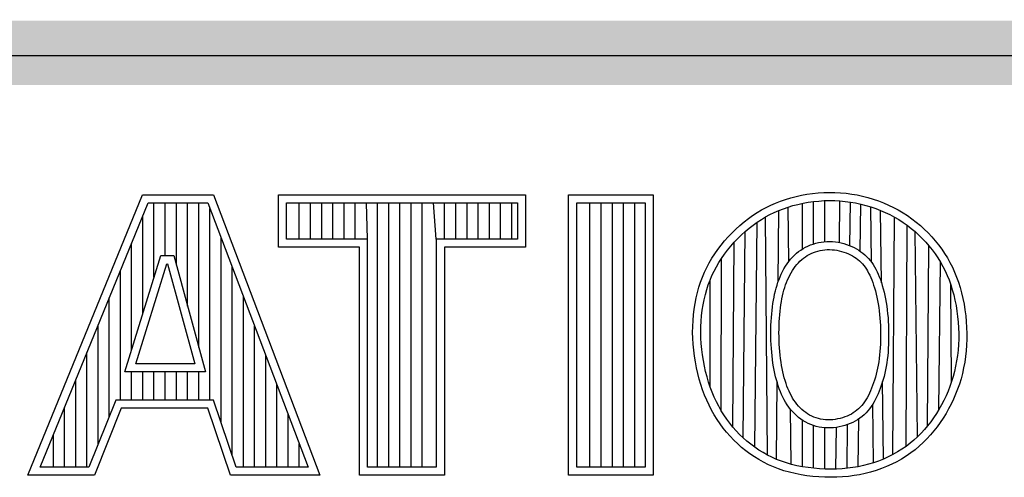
# Model space of a CAD drawing. Header units: inches. Extents: x 0.2 to 16.8, y 0.1 to 10.8.
# Tile 7 of 11: x 13.606 to 13.912, y 1.838 to 1.981. Entities that reach past the tile are written whole.
import ezdxf

# ---------------------------------------------------------------- set-up
doc = ezdxf.new("R2010")
doc.units = ezdxf.units.IN
doc.header["$LTSCALE"] = 0.935
doc.header["$MEASUREMENT"] = 0
doc.layers.get('0').update_dxf_attribs({"linetype": 'CONTINUOUS'})

msp = doc.modelspace()

# ---------------------------------------------------------------- linework, layer by layer
at = {"color": 2, "linetype": 'CONTINUOUS'}
for p, q in [((13.06524, 1.96953), (16.74504, 1.96953)), ((13.60876, 1.83899), (13.6444, 1.92621)), ((13.6444, 1.92621), (13.66641, 1.92621)), ((13.66641, 1.92621), (13.69953, 1.83899)), ((13.68662, 1.92621), (13.76343, 1.92621)), ((13.68662, 1.90994), (13.68662, 1.92621)), ((13.76343, 1.92621), (13.76343, 1.90994)), ((13.77684, 1.92621), (13.80314, 1.92621)), ((13.77684, 1.83899), (13.77684, 1.92621)), ((13.80314, 1.92621), (13.80314, 1.83899)), ((13.84591, 1.92529), (13.84755, 1.92571)), ((13.84755, 1.92571), (13.84923, 1.92608)), ((13.84923, 1.92608), (13.85093, 1.92639)), ((13.85093, 1.92639), (13.85266, 1.92664)), ((13.85266, 1.92664), (13.8544, 1.92682)), ((13.8544, 1.92682), (13.85614, 1.92693)), ((13.85614, 1.92693), (13.85789, 1.92698)), ((13.85789, 1.92698), (13.85964, 1.92695)), ((13.85964, 1.92695), (13.86138, 1.92686)), ((13.86138, 1.92686), (13.86311, 1.9267)), ((13.86311, 1.9267), (13.86483, 1.92647)), ((13.86483, 1.92647), (13.86654, 1.92617)), ((13.86654, 1.92617), (13.86823, 1.9258)), ((13.86823, 1.9258), (13.8699, 1.92538)), ((13.8699, 1.92538), (13.87154, 1.92489)), ((13.61252, 1.84151), (13.6461, 1.92368)), ((13.6461, 1.92368), (13.66467, 1.92368)), ((13.64793, 1.90055), (13.64793, 1.92368)), ((13.65141, 1.90732), (13.65141, 1.92368)), ((13.65489, 1.90431), (13.65489, 1.92368)), ((13.65836, 1.89153), (13.65836, 1.92368)), ((13.66184, 1.87875), (13.66184, 1.92368)), ((13.66467, 1.92368), (13.69586, 1.84151)), ((13.68915, 1.92368), (13.7609, 1.92368)), ((13.68915, 1.91247), (13.68915, 1.92368)), ((13.69312, 1.91247), (13.69312, 1.92368)), ((13.69659, 1.91247), (13.69659, 1.92368)), ((13.70007, 1.91247), (13.70007, 1.92368)), ((13.70354, 1.91247), (13.70354, 1.92368)), ((13.70702, 1.91247), (13.70702, 1.92368)), ((13.71049, 1.91247), (13.71049, 1.92368)), ((13.71434, 1.91247), (13.71397, 1.92368)), ((13.71744, 1.84151), (13.71744, 1.92368)), ((13.72092, 1.84151), (13.72092, 1.92368)), ((13.72439, 1.84151), (13.72439, 1.92368)), ((13.72787, 1.84151), (13.72787, 1.92368)), ((13.73135, 1.84151), (13.73135, 1.92368)), ((13.73571, 1.91247), (13.73482, 1.92368)), ((13.7383, 1.91247), (13.7383, 1.92368)), ((13.74177, 1.91247), (13.74177, 1.92368)), ((13.74525, 1.91247), (13.74525, 1.92368)), ((13.74872, 1.91247), (13.74872, 1.92368)), ((13.7522, 1.91247), (13.7522, 1.92368)), ((13.75567, 1.91247), (13.75567, 1.92368)), ((13.75915, 1.91247), (13.75915, 1.92368)), ((13.7609, 1.92368), (13.7609, 1.91247)), ((13.77937, 1.92368), (13.80061, 1.92368)), ((13.77937, 1.84151), (13.77937, 1.92368)), ((13.78348, 1.84151), (13.78348, 1.92368)), ((13.78695, 1.84151), (13.78695, 1.92368)), ((13.79043, 1.84151), (13.79043, 1.92368)), ((13.7939, 1.84151), (13.7939, 1.92368)), ((13.79738, 1.84151), (13.79738, 1.92368)), ((13.80061, 1.92368), (13.80061, 1.84151)), ((13.83681, 1.92152), (13.83824, 1.9223)), ((13.83824, 1.9223), (13.8397, 1.92301)), ((13.8397, 1.92301), (13.84119, 1.92366)), ((13.84119, 1.92366), (13.84272, 1.92426)), ((13.84272, 1.92426), (13.84429, 1.9248)), ((13.84359, 1.92189), (13.84507, 1.9224)), ((13.84429, 1.9248), (13.84591, 1.92529)), ((13.84507, 1.9224), (13.84659, 1.92285)), ((13.84527, 1.90548), (13.84507, 1.9224)), ((13.84659, 1.92285), (13.84814, 1.92326)), ((13.84814, 1.92326), (13.84973, 1.9236)), ((13.84951, 1.90936), (13.84951, 1.92356)), ((13.84973, 1.9236), (13.85134, 1.9239)), ((13.85134, 1.9239), (13.85297, 1.92413)), ((13.85297, 1.92413), (13.85461, 1.9243)), ((13.85299, 1.91095), (13.85299, 1.92413)), ((13.85461, 1.9243), (13.85626, 1.92441)), ((13.85626, 1.92441), (13.85791, 1.92445)), ((13.85646, 1.91164), (13.85646, 1.92441)), ((13.85791, 1.92445), (13.85955, 1.92443)), ((13.85955, 1.92443), (13.86119, 1.92434)), ((13.861, 1.91138), (13.86119, 1.92434)), ((13.86119, 1.92434), (13.86282, 1.92418)), ((13.86282, 1.92418), (13.86445, 1.92397)), ((13.86428, 1.9104), (13.86445, 1.92397)), ((13.86445, 1.92397), (13.86606, 1.92369)), ((13.86606, 1.92369), (13.86765, 1.92334)), ((13.86751, 1.90866), (13.86765, 1.92334)), ((13.86765, 1.92334), (13.86922, 1.92294)), ((13.86922, 1.92294), (13.87077, 1.92248)), ((13.87077, 1.92248), (13.8723, 1.92196)), ((13.87095, 1.90531), (13.87077, 1.92248)), ((13.87154, 1.92489), (13.87316, 1.92433)), ((13.87316, 1.92433), (13.87475, 1.92371)), ((13.87475, 1.92371), (13.87631, 1.92304)), ((13.87631, 1.92304), (13.87784, 1.9223)), ((13.87784, 1.9223), (13.87933, 1.9215)), ((13.64446, 1.88931), (13.64446, 1.91967)), ((13.66531, 1.86235), (13.66531, 1.92199)), ((13.83271, 1.91883), (13.83405, 1.91979)), ((13.83405, 1.91979), (13.83542, 1.92069)), ((13.83542, 1.92069), (13.83681, 1.92152)), ((13.83676, 1.91855), (13.83806, 1.91933)), ((13.83806, 1.91933), (13.8394, 1.92005)), ((13.83863, 1.84524), (13.83806, 1.91933)), ((13.8394, 1.92005), (13.84076, 1.92072)), ((13.84076, 1.92072), (13.84216, 1.92133)), ((13.84196, 1.89911), (13.84216, 1.92133)), ((13.84216, 1.92133), (13.84359, 1.92189)), ((13.8723, 1.92196), (13.87379, 1.92138)), ((13.87379, 1.92138), (13.87526, 1.92074)), ((13.87409, 1.89883), (13.87384, 1.92136)), ((13.87526, 1.92074), (13.8767, 1.92005)), ((13.8767, 1.92005), (13.8781, 1.9193)), ((13.87764, 1.84541), (13.8781, 1.9193)), ((13.8781, 1.9193), (13.87946, 1.9185)), ((13.87933, 1.9215), (13.88079, 1.92065)), ((13.88079, 1.92065), (13.8822, 1.91974)), ((13.8822, 1.91974), (13.88358, 1.91877)), ((13.82885, 1.91558), (13.8301, 1.91672)), ((13.8301, 1.91672), (13.83139, 1.9178)), ((13.83139, 1.9178), (13.83271, 1.91883)), ((13.83298, 1.91584), (13.83422, 1.9168)), ((13.83422, 1.9168), (13.83548, 1.91771)), ((13.83469, 1.84768), (13.83548, 1.91771)), ((13.83548, 1.91771), (13.83676, 1.91855)), ((13.87946, 1.9185), (13.88079, 1.91764)), ((13.88079, 1.91764), (13.88208, 1.91674)), ((13.88173, 1.84795), (13.88208, 1.91674)), ((13.88208, 1.91674), (13.88332, 1.91578)), ((13.88358, 1.91877), (13.8849, 1.91775)), ((13.8849, 1.91775), (13.88619, 1.91668)), ((13.88619, 1.91668), (13.88742, 1.91556)), ((13.82533, 1.91188), (13.82646, 1.91315)), ((13.82646, 1.91315), (13.82763, 1.91439)), ((13.82763, 1.91439), (13.82885, 1.91558)), ((13.82943, 1.91261), (13.83058, 1.91374)), ((13.83058, 1.91374), (13.83177, 1.91482)), ((13.8311, 1.8506), (13.83177, 1.91482)), ((13.83177, 1.91482), (13.83298, 1.91584)), ((13.88332, 1.91578), (13.88452, 1.91477)), ((13.88452, 1.91477), (13.88568, 1.91372)), ((13.88532, 1.85094), (13.88452, 1.91477)), ((13.88568, 1.91372), (13.88679, 1.91262)), ((13.88742, 1.91556), (13.8886, 1.91439)), ((13.8886, 1.91439), (13.88974, 1.91318)), ((13.88974, 1.91318), (13.89082, 1.91193)), ((13.64098, 1.87806), (13.64098, 1.91116)), ((13.66879, 1.85548), (13.66879, 1.91284)), ((13.71434, 1.91247), (13.68915, 1.91247)), ((13.71434, 1.84151), (13.71434, 1.91247)), ((13.7609, 1.91247), (13.73571, 1.91247)), ((13.73571, 1.91247), (13.73571, 1.84151)), ((13.82324, 1.90923), (13.82426, 1.91057)), ((13.82426, 1.91057), (13.82533, 1.91188)), ((13.82624, 1.909), (13.82726, 1.91024)), ((13.82726, 1.91024), (13.82832, 1.91144)), ((13.8279, 1.85396), (13.82832, 1.91144)), ((13.82832, 1.91144), (13.82943, 1.91261)), ((13.85048, 1.90991), (13.85124, 1.91028)), ((13.85124, 1.91028), (13.85202, 1.91061)), ((13.85202, 1.91061), (13.85282, 1.9109)), ((13.85282, 1.9109), (13.85365, 1.91114)), ((13.85365, 1.91114), (13.85449, 1.91135)), ((13.85449, 1.91135), (13.85535, 1.91151)), ((13.85535, 1.91151), (13.85622, 1.91162)), ((13.85622, 1.91162), (13.85711, 1.91169)), ((13.85711, 1.91169), (13.85801, 1.9117)), ((13.85801, 1.9117), (13.85891, 1.91166)), ((13.85891, 1.91166), (13.8598, 1.91158)), ((13.8598, 1.91158), (13.86068, 1.91144)), ((13.86068, 1.91144), (13.86155, 1.91126)), ((13.86155, 1.91126), (13.8624, 1.91105)), ((13.8624, 1.91105), (13.86324, 1.91079)), ((13.86324, 1.91079), (13.86405, 1.9105)), ((13.86405, 1.9105), (13.86484, 1.91017)), ((13.86484, 1.91017), (13.8656, 1.90981)), ((13.88679, 1.91262), (13.88786, 1.91149)), ((13.88786, 1.91149), (13.88887, 1.91031)), ((13.88845, 1.85434), (13.88887, 1.91031)), ((13.88887, 1.91031), (13.88984, 1.9091)), ((13.89082, 1.91193), (13.89185, 1.91064)), ((13.89185, 1.91064), (13.89282, 1.90931)), ((13.63884, 1.87112), (13.65003, 1.90732)), ((13.65003, 1.90732), (13.65407, 1.90732)), ((13.65407, 1.90732), (13.66391, 1.87112)), ((13.71181, 1.90994), (13.68662, 1.90994)), ((13.71181, 1.83899), (13.71181, 1.90994)), ((13.76343, 1.90994), (13.73824, 1.90994)), ((13.73824, 1.90994), (13.73824, 1.83899)), ((13.8214, 1.90648), (13.82229, 1.90787)), ((13.82229, 1.90787), (13.82324, 1.90923)), ((13.82439, 1.90646), (13.82529, 1.90774)), ((13.82529, 1.90774), (13.82624, 1.909)), ((13.8464, 1.90683), (13.84702, 1.90745)), ((13.84702, 1.90745), (13.84766, 1.90802)), ((13.84766, 1.90802), (13.84833, 1.90856)), ((13.84833, 1.90856), (13.84902, 1.90905)), ((13.84902, 1.90905), (13.84974, 1.9095)), ((13.84974, 1.9095), (13.85048, 1.90991)), ((13.85043, 1.90695), (13.85102, 1.90732)), ((13.85102, 1.90732), (13.85164, 1.90766)), ((13.85164, 1.90766), (13.85228, 1.90797)), ((13.85228, 1.90797), (13.85294, 1.90825)), ((13.85294, 1.90825), (13.85362, 1.90849)), ((13.85362, 1.90849), (13.85431, 1.9087)), ((13.85431, 1.9087), (13.85502, 1.90888)), ((13.85502, 1.90888), (13.85574, 1.90901)), ((13.85574, 1.90901), (13.85648, 1.90911)), ((13.85648, 1.90911), (13.85722, 1.90916)), ((13.85722, 1.90916), (13.85797, 1.90917)), ((13.85797, 1.90917), (13.85873, 1.90914)), ((13.85873, 1.90914), (13.85949, 1.90907)), ((13.85949, 1.90907), (13.86024, 1.90895)), ((13.86024, 1.90895), (13.86099, 1.9088)), ((13.86099, 1.9088), (13.86172, 1.90861)), ((13.86172, 1.90861), (13.86244, 1.90839)), ((13.86244, 1.90839), (13.86314, 1.90814)), ((13.86314, 1.90814), (13.86381, 1.90786)), ((13.86381, 1.90786), (13.86445, 1.90756)), ((13.86445, 1.90756), (13.86507, 1.90722)), ((13.86507, 1.90722), (13.86566, 1.90687)), ((13.8656, 1.90981), (13.86633, 1.90942)), ((13.86633, 1.90942), (13.86703, 1.90899)), ((13.86703, 1.90899), (13.8677, 1.90853)), ((13.8677, 1.90853), (13.86834, 1.90804)), ((13.86834, 1.90804), (13.86895, 1.90752)), ((13.86895, 1.90752), (13.86953, 1.90697)), ((13.88984, 1.9091), (13.89075, 1.90786)), ((13.89075, 1.90786), (13.89161, 1.90659)), ((13.89282, 1.90931), (13.89373, 1.90796)), ((13.89373, 1.90796), (13.89459, 1.90657)), ((13.64227, 1.87365), (13.65189, 1.90479)), ((13.65189, 1.90479), (13.65213, 1.90479)), ((13.65213, 1.90479), (13.6606, 1.87365)), ((13.81981, 1.90361), (13.82057, 1.90506)), ((13.82057, 1.90506), (13.8214, 1.90648)), ((13.82278, 1.90383), (13.82356, 1.90516)), ((13.82356, 1.90516), (13.82439, 1.90646)), ((13.82428, 1.85906), (13.82439, 1.90646)), ((13.84379, 1.9032), (13.84425, 1.90398)), ((13.84425, 1.90398), (13.84474, 1.90474)), ((13.84474, 1.90474), (13.84526, 1.90547)), ((13.84526, 1.90547), (13.84582, 1.90616)), ((13.84582, 1.90616), (13.8464, 1.90683)), ((13.84683, 1.90332), (13.84728, 1.90395)), ((13.84728, 1.90395), (13.84776, 1.90454)), ((13.84776, 1.90454), (13.84825, 1.9051)), ((13.84825, 1.9051), (13.84876, 1.90562)), ((13.84876, 1.90562), (13.84929, 1.9061)), ((13.84929, 1.9061), (13.84985, 1.90654)), ((13.84985, 1.90654), (13.85043, 1.90695)), ((13.86566, 1.90687), (13.86622, 1.90648)), ((13.86622, 1.90648), (13.86675, 1.90608)), ((13.86675, 1.90608), (13.86726, 1.90564)), ((13.86726, 1.90564), (13.86774, 1.90519)), ((13.86774, 1.90519), (13.86819, 1.90471)), ((13.86819, 1.90471), (13.86862, 1.9042)), ((13.86862, 1.9042), (13.86902, 1.90367)), ((13.86953, 1.90697), (13.87008, 1.90639)), ((13.87008, 1.90639), (13.87059, 1.90579)), ((13.87059, 1.90579), (13.87107, 1.90515)), ((13.87107, 1.90515), (13.87153, 1.90449)), ((13.87153, 1.90449), (13.87195, 1.90379)), ((13.89161, 1.90659), (13.89241, 1.90529)), ((13.89198, 1.85946), (13.89241, 1.90529)), ((13.89241, 1.90529), (13.89316, 1.90395)), ((13.89316, 1.90395), (13.89385, 1.90258)), ((13.89459, 1.90657), (13.89539, 1.90514)), ((13.89539, 1.90514), (13.89613, 1.90368)), ((13.63751, 1.86235), (13.63751, 1.90266)), ((13.67226, 1.84516), (13.67226, 1.90368)), ((13.81846, 1.90061), (13.8191, 1.90213)), ((13.8191, 1.90213), (13.81981, 1.90361)), ((13.82081, 1.89968), (13.82141, 1.90109)), ((13.82141, 1.90109), (13.82206, 1.90248)), ((13.82206, 1.90248), (13.82278, 1.90383)), ((13.84259, 1.90073), (13.84296, 1.90157)), ((13.84296, 1.90157), (13.84336, 1.90239)), ((13.84336, 1.90239), (13.84379, 1.9032)), ((13.84525, 1.9005), (13.84562, 1.90124)), ((13.84562, 1.90124), (13.846, 1.90196)), ((13.846, 1.90196), (13.84641, 1.90265)), ((13.84641, 1.90265), (13.84683, 1.90332)), ((13.86902, 1.90367), (13.8694, 1.90311)), ((13.8694, 1.90311), (13.86977, 1.90252)), ((13.86977, 1.90252), (13.87011, 1.90189)), ((13.87011, 1.90189), (13.87044, 1.90123)), ((13.87044, 1.90123), (13.87076, 1.90052)), ((13.87195, 1.90379), (13.87235, 1.90307)), ((13.87235, 1.90307), (13.87273, 1.90231)), ((13.87273, 1.90231), (13.87308, 1.90152)), ((13.87308, 1.90152), (13.87342, 1.90069)), ((13.89385, 1.90258), (13.89449, 1.90117)), ((13.89449, 1.90117), (13.89509, 1.89972)), ((13.89613, 1.90368), (13.89682, 1.90218)), ((13.89682, 1.90218), (13.89745, 1.90063)), ((13.81735, 1.89745), (13.81787, 1.89905)), ((13.81787, 1.89905), (13.81846, 1.90061)), ((13.81977, 1.89672), (13.82026, 1.89822)), ((13.82026, 1.89822), (13.82081, 1.89968)), ((13.82089, 1.86635), (13.82081, 1.89968)), ((13.84136, 1.89722), (13.84163, 1.89812)), ((13.84163, 1.89812), (13.84192, 1.89901)), ((13.84192, 1.89901), (13.84224, 1.89987)), ((13.84224, 1.89987), (13.84259, 1.90073)), ((13.84404, 1.89736), (13.84431, 1.89817)), ((13.84431, 1.89817), (13.8446, 1.89896)), ((13.8446, 1.89896), (13.84492, 1.89974)), ((13.84492, 1.89974), (13.84525, 1.9005)), ((13.87076, 1.90052), (13.87107, 1.89977)), ((13.87107, 1.89977), (13.87137, 1.89897)), ((13.87137, 1.89897), (13.87166, 1.89813)), ((13.87166, 1.89813), (13.87193, 1.89725)), ((13.87342, 1.90069), (13.87375, 1.89983)), ((13.87375, 1.89983), (13.87406, 1.89892)), ((13.87406, 1.89892), (13.87436, 1.89797)), ((13.87436, 1.89797), (13.87464, 1.89699)), ((13.89509, 1.89972), (13.89563, 1.89823)), ((13.89563, 1.89823), (13.89612, 1.89668)), ((13.89591, 1.86812), (13.89563, 1.89823)), ((13.89745, 1.90063), (13.89802, 1.89904)), ((13.89802, 1.89904), (13.89854, 1.8974)), ((13.81649, 1.89413), (13.81689, 1.89581)), ((13.81689, 1.89581), (13.81735, 1.89745)), ((13.81896, 1.89359), (13.81934, 1.89517)), ((13.81934, 1.89517), (13.81977, 1.89672)), ((13.84069, 1.8944), (13.84089, 1.89536)), ((13.84089, 1.89536), (13.84111, 1.8963)), ((13.84111, 1.8963), (13.84136, 1.89722)), ((13.84317, 1.89391), (13.84336, 1.89481)), ((13.84336, 1.89481), (13.84356, 1.89568)), ((13.84356, 1.89568), (13.84379, 1.89653)), ((13.84379, 1.89653), (13.84404, 1.89736)), ((13.87193, 1.89725), (13.8722, 1.89632)), ((13.8722, 1.89632), (13.87245, 1.89536)), ((13.87245, 1.89536), (13.87268, 1.89437)), ((13.87464, 1.89699), (13.8749, 1.89597)), ((13.8749, 1.89597), (13.87515, 1.89491)), ((13.87515, 1.89491), (13.87537, 1.89382)), ((13.89612, 1.89668), (13.89656, 1.89508)), ((13.89656, 1.89508), (13.89694, 1.89344)), ((13.89854, 1.8974), (13.899, 1.89571)), ((13.899, 1.89571), (13.89941, 1.89398)), ((13.63403, 1.85728), (13.63403, 1.89416)), ((13.67574, 1.84151), (13.67574, 1.89453)), ((13.81587, 1.89065), (13.81615, 1.89241)), ((13.81615, 1.89241), (13.81649, 1.89413)), ((13.81838, 1.89031), (13.81864, 1.89196)), ((13.81864, 1.89196), (13.81896, 1.89359)), ((13.8402, 1.89133), (13.84034, 1.89238)), ((13.84034, 1.89238), (13.84051, 1.89341)), ((13.84051, 1.89341), (13.84069, 1.8944)), ((13.8427, 1.89101), (13.84284, 1.89201)), ((13.84284, 1.89201), (13.843, 1.89298)), ((13.843, 1.89298), (13.84317, 1.89391)), ((13.87268, 1.89437), (13.87289, 1.89334)), ((13.87289, 1.89334), (13.87308, 1.89229)), ((13.87308, 1.89229), (13.87324, 1.89121)), ((13.87537, 1.89382), (13.87557, 1.89271)), ((13.87557, 1.89271), (13.87575, 1.89157)), ((13.89694, 1.89344), (13.89728, 1.89176)), ((13.89728, 1.89176), (13.89756, 1.89005)), ((13.89941, 1.89398), (13.89976, 1.89221)), ((13.89976, 1.89221), (13.90006, 1.89042)), ((13.81551, 1.88707), (13.81566, 1.88888)), ((13.81566, 1.88888), (13.81587, 1.89065)), ((13.81817, 1.88862), (13.81838, 1.89031)), ((13.83987, 1.888), (13.83996, 1.88914)), ((13.83996, 1.88914), (13.84007, 1.89025)), ((13.84007, 1.89025), (13.8402, 1.89133)), ((13.84239, 1.88782), (13.84248, 1.88891)), ((13.84248, 1.88891), (13.84258, 1.88998)), ((13.84258, 1.88998), (13.8427, 1.89101)), ((13.87324, 1.89121), (13.87339, 1.89011)), ((13.87339, 1.89011), (13.87351, 1.88899)), ((13.87351, 1.88899), (13.87361, 1.88785)), ((13.87575, 1.89157), (13.8759, 1.89041)), ((13.8759, 1.89041), (13.87602, 1.88923)), ((13.87602, 1.88923), (13.87613, 1.88805)), ((13.89756, 1.89005), (13.89778, 1.88832)), ((13.90006, 1.89042), (13.90029, 1.88861)), ((13.63056, 1.84863), (13.63056, 1.88565)), ((13.81542, 1.88525), (13.81551, 1.88707)), ((13.81795, 1.88518), (13.81803, 1.88691)), ((13.81803, 1.88691), (13.81817, 1.88862)), ((13.83971, 1.88448), (13.83974, 1.88567)), ((13.83974, 1.88567), (13.83979, 1.88684)), ((13.83979, 1.88684), (13.83987, 1.888)), ((13.84224, 1.88443), (13.84227, 1.88558)), ((13.84227, 1.88558), (13.84232, 1.88671)), ((13.84232, 1.88671), (13.84239, 1.88782)), ((13.87361, 1.88785), (13.87369, 1.8867)), ((13.87369, 1.8867), (13.87375, 1.88554)), ((13.87613, 1.88805), (13.87621, 1.88685)), ((13.87621, 1.88685), (13.87627, 1.88565)), ((13.87627, 1.88565), (13.87631, 1.88445)), ((13.89778, 1.88832), (13.89795, 1.88658)), ((13.89795, 1.88658), (13.89806, 1.88483)), ((13.90029, 1.88861), (13.90047, 1.88678)), ((13.90047, 1.88678), (13.90058, 1.88494)), ((13.67921, 1.84151), (13.67921, 1.88537)), ((13.8154, 1.88342), (13.81542, 1.88525)), ((13.81544, 1.88157), (13.8154, 1.88342)), ((13.81793, 1.88343), (13.81795, 1.88518)), ((13.81797, 1.88167), (13.81793, 1.88343)), ((13.8397, 1.88328), (13.83971, 1.88448)), ((13.83971, 1.88207), (13.8397, 1.88328)), ((13.84223, 1.88328), (13.84224, 1.88443)), ((13.84224, 1.88211), (13.84223, 1.88328)), ((13.87375, 1.88554), (13.87378, 1.88438)), ((13.87378, 1.88438), (13.8738, 1.88322)), ((13.8738, 1.88322), (13.87381, 1.88206)), ((13.87631, 1.88445), (13.87633, 1.88324)), ((13.87633, 1.88324), (13.87633, 1.88204)), ((13.89806, 1.88483), (13.89811, 1.88308)), ((13.89811, 1.88308), (13.8981, 1.88134)), ((13.90058, 1.88494), (13.90063, 1.88311)), ((13.90063, 1.88311), (13.90062, 1.88128)), ((13.81555, 1.87972), (13.81544, 1.88157)), ((13.81572, 1.87787), (13.81555, 1.87972)), ((13.81807, 1.87991), (13.81797, 1.88167)), ((13.81823, 1.87814), (13.81807, 1.87991)), ((13.83974, 1.88086), (13.83971, 1.88207)), ((13.8398, 1.87965), (13.83974, 1.88086)), ((13.83987, 1.87845), (13.8398, 1.87965)), ((13.84227, 1.88094), (13.84224, 1.88211)), ((13.84232, 1.87978), (13.84227, 1.88094)), ((13.84239, 1.87862), (13.84232, 1.87978)), ((13.87375, 1.87976), (13.87369, 1.87863)), ((13.87379, 1.88091), (13.87375, 1.87976)), ((13.87381, 1.88206), (13.87379, 1.88091)), ((13.87628, 1.87966), (13.87622, 1.87848)), ((13.87631, 1.88085), (13.87628, 1.87966)), ((13.87633, 1.88204), (13.87631, 1.88085)), ((13.89803, 1.87961), (13.8979, 1.8779)), ((13.8981, 1.88134), (13.89803, 1.87961)), ((13.90055, 1.87947), (13.90042, 1.87767)), ((13.90062, 1.88128), (13.90055, 1.87947)), ((13.62708, 1.84151), (13.62708, 1.87715)), ((13.81595, 1.87603), (13.81572, 1.87787)), ((13.81845, 1.87639), (13.81823, 1.87814)), ((13.81872, 1.87464), (13.81845, 1.87639)), ((13.83996, 1.87726), (13.83987, 1.87845)), ((13.84008, 1.87608), (13.83996, 1.87726)), ((13.84248, 1.87748), (13.84239, 1.87862)), ((13.84259, 1.87635), (13.84248, 1.87748)), ((13.87351, 1.87642), (13.87339, 1.87534)), ((13.87361, 1.87751), (13.87351, 1.87642)), ((13.87369, 1.87863), (13.87361, 1.87751)), ((13.87613, 1.87731), (13.87603, 1.87616)), ((13.87622, 1.87848), (13.87613, 1.87731)), ((13.8979, 1.8779), (13.89771, 1.8762)), ((13.90042, 1.87767), (13.90022, 1.87588)), ((13.6606, 1.87365), (13.64227, 1.87365)), ((13.68269, 1.84151), (13.68269, 1.87622)), ((13.81623, 1.87421), (13.81595, 1.87603)), ((13.81658, 1.8724), (13.81623, 1.87421)), ((13.81905, 1.87292), (13.81872, 1.87464)), ((13.84021, 1.87493), (13.84008, 1.87608)), ((13.84037, 1.87381), (13.84021, 1.87493)), ((13.84054, 1.87271), (13.84037, 1.87381)), ((13.84272, 1.87525), (13.84259, 1.87635)), ((13.84287, 1.87418), (13.84272, 1.87525)), ((13.84304, 1.87314), (13.84287, 1.87418)), ((13.87325, 1.87429), (13.87308, 1.87327)), ((13.87339, 1.87534), (13.87325, 1.87429)), ((13.87574, 1.87391), (13.87557, 1.87282)), ((13.8759, 1.87502), (13.87574, 1.87391)), ((13.87603, 1.87616), (13.8759, 1.87502)), ((13.89747, 1.87453), (13.89716, 1.87288)), ((13.89771, 1.8762), (13.89747, 1.87453)), ((13.89996, 1.87412), (13.89964, 1.87238)), ((13.90022, 1.87588), (13.89996, 1.87412)), ((13.66391, 1.87112), (13.63884, 1.87112)), ((13.64098, 1.86235), (13.64098, 1.87112)), ((13.64446, 1.86235), (13.64446, 1.87112)), ((13.64793, 1.86235), (13.64793, 1.87112)), ((13.65141, 1.86235), (13.65141, 1.87112)), ((13.65489, 1.86235), (13.65489, 1.87112)), ((13.65836, 1.86235), (13.65836, 1.87112)), ((13.66184, 1.86235), (13.66184, 1.87112)), ((13.81698, 1.87062), (13.81658, 1.8724)), ((13.81744, 1.86888), (13.81698, 1.87062)), ((13.81944, 1.87122), (13.81905, 1.87292)), ((13.81987, 1.86956), (13.81944, 1.87122)), ((13.84074, 1.87165), (13.84054, 1.87271)), ((13.84096, 1.87061), (13.84074, 1.87165)), ((13.84119, 1.8696), (13.84096, 1.87061)), ((13.84322, 1.87213), (13.84304, 1.87314)), ((13.84342, 1.87116), (13.84322, 1.87213)), ((13.84364, 1.87021), (13.84342, 1.87116)), ((13.87244, 1.87037), (13.87219, 1.86946)), ((13.87267, 1.87131), (13.87244, 1.87037)), ((13.87289, 1.87228), (13.87267, 1.87131)), ((13.87308, 1.87327), (13.87289, 1.87228)), ((13.87514, 1.87074), (13.87489, 1.86973)), ((13.87536, 1.87177), (13.87514, 1.87074)), ((13.87557, 1.87282), (13.87536, 1.87177)), ((13.8968, 1.87126), (13.89639, 1.86968)), ((13.89716, 1.87288), (13.8968, 1.87126)), ((13.89926, 1.87067), (13.89882, 1.86899)), ((13.89964, 1.87238), (13.89926, 1.87067)), ((13.62361, 1.84151), (13.62361, 1.86864)), ((13.81794, 1.86717), (13.81744, 1.86888)), ((13.82035, 1.86793), (13.81987, 1.86956)), ((13.82089, 1.86635), (13.82035, 1.86793)), ((13.84145, 1.86863), (13.84119, 1.8696)), ((13.84173, 1.86767), (13.84145, 1.86863)), ((13.84148, 1.8439), (13.84169, 1.8678)), ((13.84202, 1.86675), (13.84173, 1.86767)), ((13.84388, 1.8693), (13.84364, 1.87021)), ((13.84414, 1.86841), (13.84388, 1.8693)), ((13.84442, 1.86756), (13.84414, 1.86841)), ((13.84471, 1.86673), (13.84442, 1.86756)), ((13.87164, 1.86771), (13.87135, 1.86687)), ((13.87193, 1.86857), (13.87164, 1.86771)), ((13.87219, 1.86946), (13.87193, 1.86857)), ((13.87434, 1.86781), (13.87404, 1.86689)), ((13.87462, 1.86876), (13.87434, 1.86781)), ((13.87469, 1.844), (13.87443, 1.86811)), ((13.87489, 1.86973), (13.87462, 1.86876)), ((13.89591, 1.86812), (13.89539, 1.8666)), ((13.89639, 1.86968), (13.89591, 1.86812)), ((13.89832, 1.86734), (13.89776, 1.86573)), ((13.89882, 1.86899), (13.89832, 1.86734)), ((13.68616, 1.84151), (13.68616, 1.86706)), ((13.8185, 1.8655), (13.81794, 1.86717)), ((13.81912, 1.86387), (13.8185, 1.8655)), ((13.82147, 1.86481), (13.82089, 1.86635)), ((13.8221, 1.86331), (13.82147, 1.86481)), ((13.84234, 1.86585), (13.84202, 1.86675)), ((13.84269, 1.86497), (13.84234, 1.86585)), ((13.84305, 1.86411), (13.84269, 1.86497)), ((13.84503, 1.86593), (13.84471, 1.86673)), ((13.84536, 1.86515), (13.84503, 1.86593)), ((13.84571, 1.8644), (13.84536, 1.86515)), ((13.84608, 1.86368), (13.84571, 1.8644)), ((13.87037, 1.8645), (13.87002, 1.86377)), ((13.87071, 1.86526), (13.87037, 1.8645)), ((13.87104, 1.86605), (13.87071, 1.86526)), ((13.87135, 1.86687), (13.87104, 1.86605)), ((13.87304, 1.86427), (13.87266, 1.86344)), ((13.87339, 1.86512), (13.87304, 1.86427)), ((13.87372, 1.866), (13.87339, 1.86512)), ((13.87404, 1.86689), (13.87372, 1.866)), ((13.89481, 1.86511), (13.89417, 1.86365)), ((13.89539, 1.8666), (13.89481, 1.86511)), ((13.89714, 1.86415), (13.89647, 1.8626)), ((13.89776, 1.86573), (13.89714, 1.86415)), ((13.63607, 1.86235), (13.6277, 1.84151)), ((13.66648, 1.86235), (13.63607, 1.86235)), ((13.67349, 1.84151), (13.66648, 1.86235)), ((13.81978, 1.86229), (13.81912, 1.86387)), ((13.8205, 1.86074), (13.81978, 1.86229)), ((13.82278, 1.86185), (13.8221, 1.86331)), ((13.8235, 1.86044), (13.82278, 1.86185)), ((13.84344, 1.86328), (13.84305, 1.86411)), ((13.84386, 1.86247), (13.84344, 1.86328)), ((13.84431, 1.86168), (13.84386, 1.86247)), ((13.84479, 1.86092), (13.84431, 1.86168)), ((13.84648, 1.86298), (13.84608, 1.86368)), ((13.8469, 1.86231), (13.84648, 1.86298)), ((13.84734, 1.86167), (13.8469, 1.86231)), ((13.84781, 1.86106), (13.84734, 1.86167)), ((13.86842, 1.86117), (13.86797, 1.86062)), ((13.86885, 1.86177), (13.86842, 1.86117)), ((13.86925, 1.8624), (13.86885, 1.86177)), ((13.86964, 1.86307), (13.86925, 1.8624)), ((13.87002, 1.86377), (13.86964, 1.86307)), ((13.87141, 1.86108), (13.87093, 1.86034)), ((13.87185, 1.86184), (13.87141, 1.86108)), ((13.87162, 1.84284), (13.87143, 1.86111)), ((13.87227, 1.86262), (13.87185, 1.86184)), ((13.87266, 1.86344), (13.87227, 1.86262)), ((13.89349, 1.86223), (13.89276, 1.86083)), ((13.89417, 1.86365), (13.89349, 1.86223)), ((13.89575, 1.86109), (13.89498, 1.85962)), ((13.89647, 1.8626), (13.89575, 1.86109)), ((13.62013, 1.84151), (13.62013, 1.86014)), ((13.63778, 1.85982), (13.6294, 1.83899)), ((13.66466, 1.85982), (13.63778, 1.85982)), ((13.67167, 1.83899), (13.66466, 1.85982)), ((13.82128, 1.85923), (13.8205, 1.86074)), ((13.82211, 1.85777), (13.82128, 1.85923)), ((13.82428, 1.85906), (13.8235, 1.86044)), ((13.82511, 1.85772), (13.82428, 1.85906)), ((13.8453, 1.86018), (13.84479, 1.86092)), ((13.84584, 1.85947), (13.8453, 1.86018)), ((13.84604, 1.84237), (13.84583, 1.85949)), ((13.84642, 1.85879), (13.84584, 1.85947)), ((13.84703, 1.85815), (13.84642, 1.85879)), ((13.84767, 1.85754), (13.84703, 1.85815)), ((13.84831, 1.86048), (13.84781, 1.86106)), ((13.84883, 1.85993), (13.84831, 1.86048)), ((13.84937, 1.85941), (13.84883, 1.85993)), ((13.84994, 1.85892), (13.84937, 1.85941)), ((13.85053, 1.85847), (13.84994, 1.85892)), ((13.85114, 1.85806), (13.85053, 1.85847)), ((13.85177, 1.85769), (13.85114, 1.85806)), ((13.86473, 1.85801), (13.86409, 1.85769)), ((13.86534, 1.85837), (13.86473, 1.85801)), ((13.86592, 1.85875), (13.86534, 1.85837)), ((13.86647, 1.85917), (13.86592, 1.85875)), ((13.86699, 1.85962), (13.86647, 1.85917)), ((13.86749, 1.8601), (13.86699, 1.85962)), ((13.86797, 1.86062), (13.86749, 1.8601)), ((13.86931, 1.85834), (13.8687, 1.85775)), ((13.86988, 1.85897), (13.86931, 1.85834)), ((13.87042, 1.85964), (13.86988, 1.85897)), ((13.87093, 1.86034), (13.87042, 1.85964)), ((13.89116, 1.85813), (13.8903, 1.85683)), ((13.89198, 1.85946), (13.89116, 1.85813)), ((13.89276, 1.86083), (13.89198, 1.85946)), ((13.89416, 1.85817), (13.89329, 1.85677)), ((13.89498, 1.85962), (13.89416, 1.85817)), ((13.68964, 1.84151), (13.68964, 1.85791)), ((13.82299, 1.85635), (13.82211, 1.85777)), ((13.82393, 1.85497), (13.82299, 1.85635)), ((13.82492, 1.85363), (13.82393, 1.85497)), ((13.82599, 1.85643), (13.82511, 1.85772)), ((13.82692, 1.85518), (13.82599, 1.85643)), ((13.8279, 1.85396), (13.82692, 1.85518)), ((13.84835, 1.85696), (13.84767, 1.85754)), ((13.84905, 1.85642), (13.84835, 1.85696)), ((13.84978, 1.85593), (13.84905, 1.85642)), ((13.84951, 1.84161), (13.84951, 1.85611)), ((13.85054, 1.85547), (13.84978, 1.85593)), ((13.85133, 1.85507), (13.85054, 1.85547)), ((13.85214, 1.85471), (13.85133, 1.85507)), ((13.85242, 1.85735), (13.85177, 1.85769)), ((13.85309, 1.85706), (13.85242, 1.85735)), ((13.85377, 1.85681), (13.85309, 1.85706)), ((13.85447, 1.8566), (13.85377, 1.85681)), ((13.85519, 1.85643), (13.85447, 1.8566)), ((13.85592, 1.85631), (13.85519, 1.85643)), ((13.85666, 1.85623), (13.85592, 1.85631)), ((13.85741, 1.8562), (13.85666, 1.85623)), ((13.85817, 1.85621), (13.85741, 1.8562)), ((13.85894, 1.85626), (13.85817, 1.85621)), ((13.85971, 1.85636), (13.85894, 1.85626)), ((13.86047, 1.85649), (13.85971, 1.85636)), ((13.86123, 1.85666), (13.86047, 1.85649)), ((13.86198, 1.85687), (13.86123, 1.85666)), ((13.86271, 1.85711), (13.86198, 1.85687)), ((13.86341, 1.85739), (13.86271, 1.85711)), ((13.86409, 1.85769), (13.86341, 1.85739)), ((13.86438, 1.85505), (13.86356, 1.85473)), ((13.86518, 1.8554), (13.86438, 1.85505)), ((13.86594, 1.85579), (13.86518, 1.8554)), ((13.86668, 1.85622), (13.86594, 1.85579)), ((13.86738, 1.85669), (13.86668, 1.85622)), ((13.86689, 1.84162), (13.86703, 1.85645)), ((13.86806, 1.8572), (13.86738, 1.85669)), ((13.8687, 1.85775), (13.86806, 1.8572)), ((13.88939, 1.85556), (13.88845, 1.85434)), ((13.8903, 1.85683), (13.88939, 1.85556)), ((13.89238, 1.85539), (13.89142, 1.85405)), ((13.89329, 1.85677), (13.89238, 1.85539)), ((13.82596, 1.85234), (13.82492, 1.85363)), ((13.82706, 1.85109), (13.82596, 1.85234)), ((13.82892, 1.8528), (13.8279, 1.85396)), ((13.82999, 1.85167), (13.82892, 1.8528)), ((13.85298, 1.85441), (13.85214, 1.85471)), ((13.85383, 1.85415), (13.85298, 1.85441)), ((13.85299, 1.84112), (13.85299, 1.8544)), ((13.85469, 1.85395), (13.85383, 1.85415)), ((13.85557, 1.85381), (13.85469, 1.85395)), ((13.85647, 1.85371), (13.85557, 1.85381)), ((13.85646, 1.84088), (13.85646, 1.85371)), ((13.85737, 1.85367), (13.85647, 1.85371)), ((13.85827, 1.85368), (13.85737, 1.85367)), ((13.85918, 1.85374), (13.85827, 1.85368)), ((13.86008, 1.85386), (13.85918, 1.85374)), ((13.85994, 1.84087), (13.86013, 1.85386)), ((13.86097, 1.85401), (13.86008, 1.85386)), ((13.86185, 1.85421), (13.86097, 1.85401)), ((13.86272, 1.85445), (13.86185, 1.85421)), ((13.86356, 1.85473), (13.86272, 1.85445)), ((13.86341, 1.84111), (13.86358, 1.85474)), ((13.88641, 1.85203), (13.88532, 1.85094)), ((13.88745, 1.85316), (13.88641, 1.85203)), ((13.88845, 1.85434), (13.88745, 1.85316)), ((13.89041, 1.85275), (13.88935, 1.85149)), ((13.89142, 1.85405), (13.89041, 1.85275)), ((13.61666, 1.84151), (13.61666, 1.85163)), ((13.8282, 1.84989), (13.82706, 1.85109)), ((13.82939, 1.84875), (13.8282, 1.84989)), ((13.8311, 1.8506), (13.82999, 1.85167)), ((13.83226, 1.84957), (13.8311, 1.8506)), ((13.83345, 1.8486), (13.83226, 1.84957)), ((13.88298, 1.8489), (13.88173, 1.84795)), ((13.88418, 1.84989), (13.88298, 1.8489)), ((13.88532, 1.85094), (13.88418, 1.84989)), ((13.88707, 1.84911), (13.88584, 1.84799)), ((13.88824, 1.85028), (13.88707, 1.84911)), ((13.88935, 1.85149), (13.88824, 1.85028)), ((13.69312, 1.84151), (13.69312, 1.84875)), ((13.83062, 1.84765), (13.82939, 1.84875)), ((13.8319, 1.84661), (13.83062, 1.84765)), ((13.83322, 1.84562), (13.8319, 1.84661)), ((13.83469, 1.84768), (13.83345, 1.8486)), ((13.83596, 1.84681), (13.83469, 1.84768)), ((13.83727, 1.846), (13.83596, 1.84681)), ((13.83863, 1.84524), (13.83727, 1.846)), ((13.87905, 1.8462), (13.87764, 1.84541)), ((13.88041, 1.84705), (13.87905, 1.8462)), ((13.88173, 1.84795), (13.88041, 1.84705)), ((13.8832, 1.84589), (13.8818, 1.84493)), ((13.88455, 1.84691), (13.8832, 1.84589)), ((13.88584, 1.84799), (13.88455, 1.84691)), ((13.83458, 1.84469), (13.83322, 1.84562)), ((13.83599, 1.84382), (13.83458, 1.84469)), ((13.83745, 1.843), (13.83599, 1.84382)), ((13.83895, 1.84225), (13.83745, 1.843)), ((13.84003, 1.84454), (13.83863, 1.84524)), ((13.84148, 1.8439), (13.84003, 1.84454)), ((13.84298, 1.84332), (13.84148, 1.8439)), ((13.84454, 1.8428), (13.84298, 1.84332)), ((13.84615, 1.84234), (13.84454, 1.8428)), ((13.87162, 1.84284), (13.87005, 1.84237)), ((13.87317, 1.84339), (13.87162, 1.84284)), ((13.87469, 1.844), (13.87317, 1.84339)), ((13.87618, 1.84467), (13.87469, 1.844)), ((13.87764, 1.84541), (13.87618, 1.84467)), ((13.87883, 1.84318), (13.87727, 1.84239)), ((13.88033, 1.84402), (13.87883, 1.84318)), ((13.8818, 1.84493), (13.88033, 1.84402)), ((13.6277, 1.84151), (13.61252, 1.84151)), ((13.69586, 1.84151), (13.67349, 1.84151)), ((13.73571, 1.84151), (13.71434, 1.84151)), ((13.80061, 1.84151), (13.77937, 1.84151)), ((13.84051, 1.84156), (13.83895, 1.84225)), ((13.84212, 1.84094), (13.84051, 1.84156)), ((13.84379, 1.84038), (13.84212, 1.84094)), ((13.84551, 1.8399), (13.84379, 1.84038)), ((13.84729, 1.83947), (13.84551, 1.8399)), ((13.84782, 1.84194), (13.84615, 1.84234)), ((13.84953, 1.84161), (13.84782, 1.84194)), ((13.85128, 1.84133), (13.84953, 1.84161)), ((13.85305, 1.84112), (13.85128, 1.84133)), ((13.85482, 1.84097), (13.85305, 1.84112)), ((13.8566, 1.84088), (13.85482, 1.84097)), ((13.85836, 1.84085), (13.8566, 1.84088)), ((13.86011, 1.84088), (13.85836, 1.84085)), ((13.86183, 1.84097), (13.86011, 1.84088)), ((13.86352, 1.84112), (13.86183, 1.84097)), ((13.86519, 1.84134), (13.86352, 1.84112)), ((13.86684, 1.84161), (13.86519, 1.84134)), ((13.86846, 1.84196), (13.86684, 1.84161)), ((13.87005, 1.84237), (13.86846, 1.84196)), ((13.87073, 1.83993), (13.86903, 1.8395)), ((13.87241, 1.84044), (13.87073, 1.83993)), ((13.87406, 1.84102), (13.87241, 1.84044)), ((13.87568, 1.84167), (13.87406, 1.84102)), ((13.87727, 1.84239), (13.87568, 1.84167)), ((13.6294, 1.83899), (13.60876, 1.83899)), ((13.69953, 1.83899), (13.67167, 1.83899)), ((13.73824, 1.83899), (13.71181, 1.83899)), ((13.80314, 1.83899), (13.77684, 1.83899)), ((13.84909, 1.83912), (13.84729, 1.83947)), ((13.85093, 1.83883), (13.84909, 1.83912)), ((13.85279, 1.8386), (13.85093, 1.83883)), ((13.85465, 1.83845), (13.85279, 1.8386)), ((13.85651, 1.83835), (13.85465, 1.83845)), ((13.85836, 1.83832), (13.85651, 1.83835)), ((13.8602, 1.83835), (13.85836, 1.83832)), ((13.86201, 1.83845), (13.8602, 1.83835)), ((13.8638, 1.83861), (13.86201, 1.83845)), ((13.86556, 1.83884), (13.8638, 1.83861)), ((13.86731, 1.83913), (13.86556, 1.83884)), ((13.86903, 1.8395), (13.86731, 1.83913))]:
    msp.add_line(p, q, dxfattribs=at)
at = {"color": 7, "linetype": 'CONTINUOUS', "const_width": 0.02}
msp.add_lwpolyline([(11.47181, 1.97017), (16.75, 1.97072)], dxfattribs=at)

doc.saveas('drawing.dxf')
